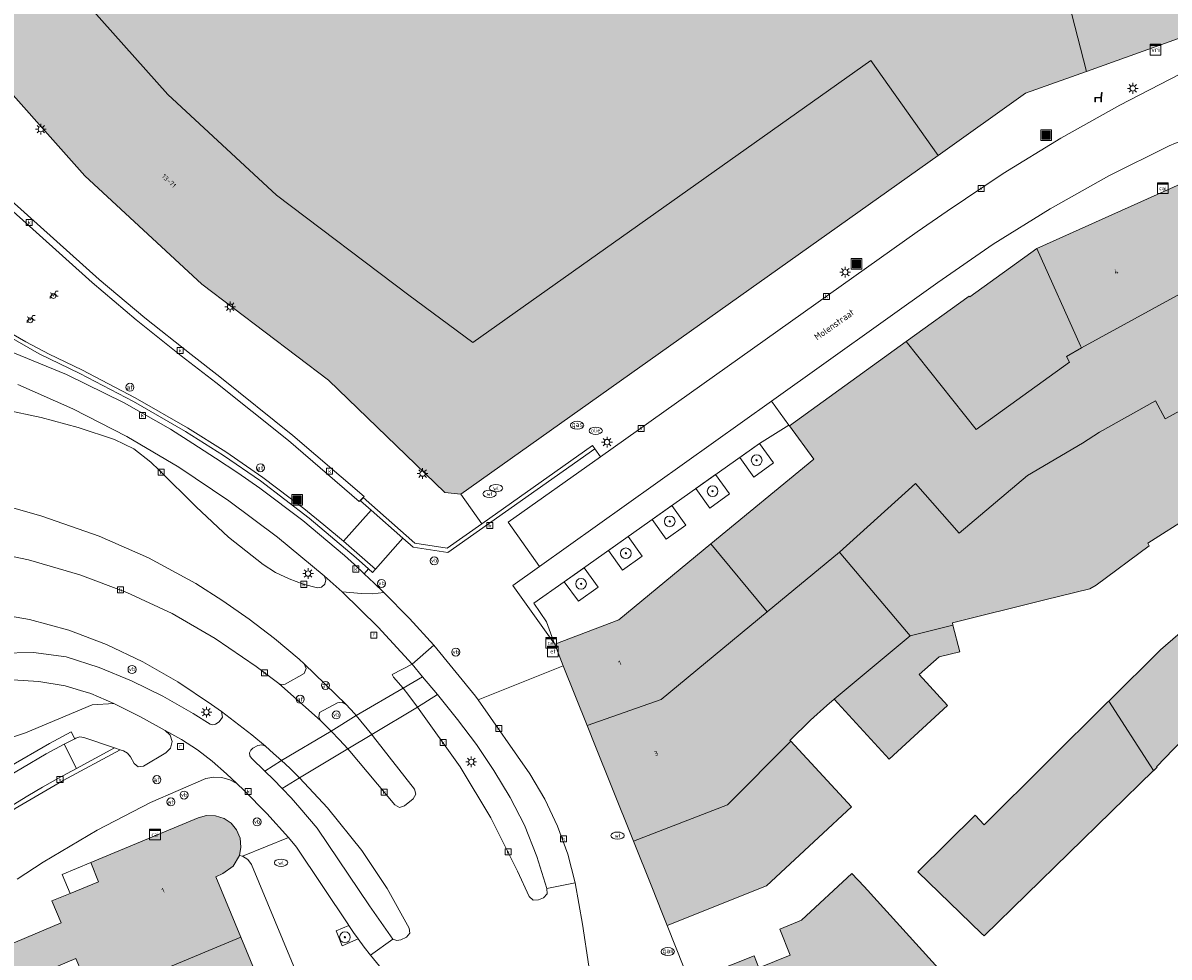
# Model space of a CAD drawing. Header units: metres. Extents: x 196496 to 197479, y 355250 to 356324.
# Tile 76 of 119: x 196731 to 196817, y 356095 to 356165. Entities that reach past the tile are written whole.
import ezdxf
from ezdxf.enums import TextEntityAlignment as Align

# ---------------------------------------------------------------- set-up
doc = ezdxf.new("R2010")
doc.units = ezdxf.units.M
doc.layers.get('0').update_dxf_attribs({"lineweight": 9})
for name, color, linetype, lineweight in [('B-WE-GK-KADEMUUR-GV', 251, 'Continuous', 9), ('B-WE-GR-BEPLANTING_CULTUUR_HEESTERS-GV', 251, 'Continuous', 9), ('B-WE-GR-BOOM-S', 251, 'Continuous', 9), ('B-WE-IE-MEUBILAIR_WEGMEUBILAIR-GV', 251, 'Continuous', 9), ('B-WE-IE-MEUBILAIR_WEGMEUBILAIR-S', 251, 'Continuous', 9), ('B-WE-IE-TERREINAFSCHEIDING_KUNSTMATIG_MUUR-G', 251, 'IE-TERREINAFSCHEIDING-KUNSTMATIG-DICHT', 9), ('B-WE-IE-TERREINAFSCHEIDING_KUNSTMATIG_MUUR-GV', 251, 'Continuous', 9), ('B-WE-KL-BRANDSTOF_PUT-S', 251, 'Continuous', 9), ('B-WE-KL-DATA-S', 251, 'Continuous', 9), ('B-WE-KL-ET_KAST-S', 251, 'Continuous', 9), ('B-WE-KL-ET_LS_OV_LICHTMAST-S', 251, 'Continuous', 9), ('B-WE-KL-GAS_PUT-S', 251, 'Continuous', 9), ('B-WE-KL-WATER-S', 251, 'Continuous', 9), ('B-WE-OG-BEBOUWING-GV', 251, 'Continuous', 9), ('B-WE-OG-BEBOUWING_HUISNUMMER-T35', 90, 'Continuous', 9), ('B-WE-OG-BEBOUWING_STRAATNAAM-T35', 130, 'Continuous', 9), ('B-WE-OG-TERREIN_ERF-GV', 251, 'Continuous', 9), ('B-WE-RI-GWA_KOLK-S', 251, 'Continuous', 9), ('B-WE-RI-GWA_RIOOLPUT-S', 251, 'Continuous', 9), ('B-WE-VH-GOOT-G', 251, 'Continuous', 9), ('B-WE-VH-ONVERHARD-GV', 251, 'Continuous', 9), ('B-WE-VH-VERHARDING_ASFALT-GV', 251, 'Continuous', 9), ('B-WE-VH-VERHARDING_BETON-GV', 251, 'Continuous', 9), ('B-WE-VH-VERHARDING_BETONSTRAATSTEEN-GV', 251, 'Continuous', 9), ('B-WE-VH-VERHARDING_OPEN-GV', 251, 'Continuous', 9), ('B-WE-VH-VERHARDING_STRAATBAKSTEEN-GV', 251, 'Continuous', 9), ('B-WE-VH-VERHARDING_TEGEL-GV', 251, 'Continuous', 9), ('B-WE-VW-AFSLUITPAAL-S', 251, 'Continuous', 9), ('B-WE-VW-VRI-S', 251, 'Continuous', 9)]:
    doc.layers.add(name, color=color, linetype=linetype, lineweight=lineweight)
doc.layers.add('X-XX-AL-PRESENTATIE_GEBOUW3-V', color=7, linetype='Continuous', lineweight=9, true_color=0xebe1d6)
doc.styles.add('NLCS-ISO', font='NLCS-ISO.ttf')
doc.styles.add('NLCS-ISO-ANNOTATIEF-T35', font='NLCS-ISO.ttf', dxfattribs={"height": 3.5})
doc.linetypes.add('IE-TERREINAFSCHEIDING-KUNSTMATIG-DICHT', pattern='A,8,-1,[82,NLCS.SHX,S=0.75,R=90,X=0,Y=0],-1', length=10)

# ---------------------------------------------------------------- blocks, each defined once
blk = doc.blocks.new('SIE-WEG_AFVALBAK-SO')
at = {"linetype": 'ByBlock', "lineweight": 18}
h = blk.add_hatch(color=0, dxfattribs=at)
h.dxf.hatch_style = 1
h.paths.add_polyline_path([(-1.5, -1.5), (1.5, -1.5), (1.5, 1.5), (-1.5, 1.5)])
at = {"color": 0, "linetype": 'ByBlock', "lineweight": 18}
for points in [[(-2, -2), (2, -2), (2, 2), (-2, 2)], [(-1.5, -1.5), (1.5, -1.5), (1.5, 1.5), (-1.5, 1.5)]]:
    blk.add_lwpolyline(points, close=True, dxfattribs=at)
blk = doc.blocks.new('SKL-DATA_SIGNAAL_CAIKAST-SO')
at = {"color": 0, "linetype": 'ByBlock', "lineweight": 18}
for points in [[(-2, 2), (2, 2), (2, 1.68), (-2, 1.68)], [(-2, 1.52), (2, 1.52), (2, -2), (-2, -2)]]:
    blk.add_lwpolyline(points, close=True, dxfattribs=at)
at = {"color": 0, "linetype": 'ByBlock', "lineweight": 18, "style": 'NLCS-ISO'}
blk.add_text('cai', height=1.5, dxfattribs=at).set_placement((0, 0), align=Align.MIDDLE_CENTER)
blk = doc.blocks.new('SKL-ET_KAST_ELEKTRA-SO')
at = {"color": 0, "linetype": 'ByBlock', "lineweight": 18}
for points in [[(-2, 2), (2, 2), (2, 1.68), (-2, 1.68)], [(-2, 1.52), (2, 1.52), (2, -2), (-2, -2)]]:
    blk.add_lwpolyline(points, close=True, dxfattribs=at)
at = {"color": 0, "linetype": 'ByBlock', "lineweight": 18, "style": 'NLCS-ISO'}
blk.add_text('et', height=1.5, dxfattribs=at).set_placement((0, 0), align=Align.MIDDLE_CENTER)
blk = doc.blocks.new('SKL-VRI_TERREINKAST-SO')
at = {"lineweight": 18}
for points in [[(-2, 2), (2, 2), (2, 1.68), (-2, 1.68)], [(-2, 1.52), (2, 1.52), (2, -2), (-2, -2)]]:
    blk.add_lwpolyline(points, close=True, dxfattribs=at)
at = {"lineweight": 18, "style": 'NLCS-ISO'}
blk.add_text('vri', height=1.8, dxfattribs=at).set_placement((0, 0), align=Align.MIDDLE_CENTER)
blk = doc.blocks.new('SKL-ET_OV_LICHTMAST-SO')
at = {"color": 0, "linetype": 'ByBlock', "lineweight": 18}
for points in [[(-1.25, 0), (-2, 0)], [(-1.41, 1.41), (-0.88, 0.88)], [(0, 2), (0, 1.25)], [(0.88, 0.88), (1.41, 1.41)], [(2, 0), (1.25, 0)], [(-1.41, -1.41), (-0.88, -0.88)], [(0, -1.25), (0, -2)], [(0.88, -0.88), (1.41, -1.41)]]:
    blk.add_lwpolyline(points, dxfattribs=at)
blk.add_circle((0, 0), 1, dxfattribs=at)
blk = doc.blocks.new('SIE-WEG_PAAL_VERKEERSBORD-SO')
at = {"color": 0, "linetype": 'ByBlock', "lineweight": 18}
blk.add_circle((0, 0), 1.5, dxfattribs=at)
at = {"color": 0, "linetype": 'ByBlock', "lineweight": 18, "style": 'NLCS-ISO'}
blk.add_text('vb', height=1.5, dxfattribs=at).set_placement((0, 0.13), align=Align.MIDDLE_CENTER)
blk = doc.blocks.new('SVW-AFSLUITPAAL-SO')
at = {"lineweight": 18}
blk.add_circle((0, 0), 1.5, dxfattribs=at)
at = {"lineweight": 18, "style": 'NLCS-ISO'}
blk.add_text('af', height=1.8, dxfattribs=at).set_placement((0, 0), align=Align.MIDDLE_CENTER)
blk = doc.blocks.new('SRI-KOLK-SO')
at = {"color": 0, "linetype": 'ByBlock', "lineweight": 18}
blk.add_lwpolyline([(-1.125, -1.125), (1.125, -1.125), (1.125, 1.125), (-1.125, 1.125)], close=True, dxfattribs=at)
at = {"color": 0, "linetype": 'ByBlock', "lineweight": 18, "style": 'NLCS-ISO'}
blk.add_text('k', height=1.5, dxfattribs=at).set_placement((0, 0), align=Align.MIDDLE_CENTER)
blk = doc.blocks.new('SKL-WATER_WATERLEIDINGPUT-SO')
at = {"color": 0, "linetype": 'ByBlock', "lineweight": 18}
blk.add_ellipse((0, 0), major_axis=(2.5, 0), ratio=0.54, dxfattribs=at)
at = {"color": 0, "linetype": 'ByBlock', "lineweight": 18, "style": 'NLCS-ISO'}
blk.add_text('wl', height=1.5, dxfattribs=at).set_placement((0, 0), align=Align.MIDDLE_CENTER)
blk = doc.blocks.new('SKL-BENZINEPUT_OLIEPUT-SO')
at = {"color": 0, "linetype": 'ByBlock', "lineweight": 18}
blk.add_ellipse((0, 0), major_axis=(2.5, 0), ratio=0.54, dxfattribs=at)
at = {"color": 0, "linetype": 'ByBlock', "lineweight": 18, "style": 'NLCS-ISO'}
blk.add_text('olie', height=1.5, dxfattribs=at).set_placement((0, 0.16), align=Align.MIDDLE_CENTER)
blk = doc.blocks.new('SRI-PUT_INSPECTIEPUT_RIOOLPUT-SO')
at = {"color": 0, "linetype": 'ByBlock', "lineweight": 18}
blk.add_lwpolyline([(-1.12, -1.12), (1.12, -1.12), (1.12, 1.12), (-1.12, 1.12)], close=True, dxfattribs=at)
at = {"color": 0, "linetype": 'ByBlock', "lineweight": 18, "style": 'NLCS-ISO'}
blk.add_text('r', height=1.5, dxfattribs=at).set_placement((0, 0.28), align=Align.MIDDLE_CENTER)
blk = doc.blocks.new('SKL-GAS_PUT-SO')
at = {"color": 0, "linetype": 'ByBlock', "lineweight": 18}
blk.add_ellipse((0, 0), major_axis=(2.5, 0), ratio=0.601255, dxfattribs=at)
at = {"color": 0, "linetype": 'ByBlock', "lineweight": 18, "style": 'NLCS-ISO'}
blk.add_text('gas', height=1.8, dxfattribs=at).set_placement((0.12, 0.3), align=Align.MIDDLE_CENTER)
blk = doc.blocks.new('SIE-WEG_FIETSENREK-SO')
at = {"color": 0, "linetype": 'ByBlock', "lineweight": 18}
for points in [[(-1.5, -1.35), (-1.5, -0.54), (-0.73, -0.28), (-0.73, 0.53), (-1.5, 0.79)], [(-0.3, -0.45), (0.6, 1.35), (1.5, 1.35)], [(1.05, -0.45), (0.21, 0.58)], [(1.05, -0.45), (1.5, -0.45)]]:
    blk.add_lwpolyline(points, dxfattribs=at)
blk.add_circle((-0.3, -0.45), 0.9, dxfattribs=at)
blk = doc.blocks.new('SIE-WEG_ZITBANK-SO')
at = {"color": 0, "linetype": 'ByBlock', "lineweight": 18}
blk.add_lwpolyline([(-0.91, -1.63), (-0.91, -0.2), (1.09, -0.2), (1.09, -1.63), (1.29, -1.63), (1.29, -0.21), (1.54, 1.78), (1.33, 1.78), (1.11, 0), (-1.11, 0), (-1.11, -1.63)], close=True, dxfattribs=at)
blk = doc.blocks.new('SGR-BOOM_01-SO')
at = {"linetype": 'ByBlock', "lineweight": 18}
h = blk.add_hatch(color=0, dxfattribs=at)
h.dxf.hatch_style = 1
edge = h.paths.add_edge_path()
edge.add_arc((0, 0), 0.25, 0, 360)
at = {"color": 0, "linetype": 'ByBlock', "lineweight": 18}
for radius in [2, 0.25]:
    blk.add_circle((0, 0), radius, dxfattribs=at)

msp = doc.modelspace()

# ---------------------------------------------------------------- hatches: boundary and pattern name
at = {"layer": 'X-XX-AL-PRESENTATIE_GEBOUW3-V'}
for points in [[(196732.409, 356170.859), (196728.313, 356176.509), (196722.751, 356185.986), (196719.301, 356193.426), (196710.042, 356192.783), (196710.032, 356192.782), (196710.07, 356192.701), (196715.052, 356181.954), (196721.039, 356171.754), (196728.065, 356162.061), (196736.026, 356153.109), (196744.78, 356145.025), (196754.247, 356137.851), (196762.93, 356129.478), (196764.118, 356129.347), (196799.788, 356154.65), (196794.755, 356161.746), (196765.031, 356140.661), (196760.238, 356144.202), (196750.358, 356151.689), (196742.229, 356159.197), (196734.839, 356167.506)], [(196799.788, 356154.65), (196806.321, 356159.284), (196810.867, 356160.915), (196809.774, 356165.179), (196809.726, 356165.366), (196809.672, 356165.578), (196808.877, 356168.679), (196808.766, 356169.112), (196808.06, 356168.941), (196808.185, 356168.411), (196805.073, 356167.862), (196801.86, 356167.542), (196798.57, 356167.471), (196795.231, 356167.66), (196791.874, 356168.121), (196788.533, 356168.859), (196785.241, 356169.872), (196782.031, 356171.155), (196778.938, 356172.696), (196775.99, 356174.479), (196773.215, 356176.482), (196770.637, 356178.68), (196768.273, 356181.045), (196766.137, 356183.549), (196764.236, 356186.159), (196762.575, 356188.847), (196761.917, 356188.474), (196761.974, 356188.378), (196752.164, 356182.565), (196732.409, 356170.859), (196734.839, 356167.506), (196742.229, 356159.197), (196750.358, 356151.689), (196760.238, 356144.202), (196765.031, 356140.661), (196794.755, 356161.746)], [(196809.726, 356165.366), (196809.774, 356165.179), (196810.867, 356160.915), (196819.33, 356163.945), (196820.146, 356164.955), (196820.209, 356165.34), (196820.15, 356165.382), (196819.705, 356167.569), (196819.68, 356167.703), (196819.002, 356171.359), (196818.339, 356171.223), (196818.39, 356170.779), (196808.877, 356168.679), (196809.672, 356165.578)], [(196821.763, 356154.244), (196807.153, 356147.691), (196810.41, 356140.431), (196810.485, 356140.263), (196825.027, 356148.227)], [(196802.626, 356134.182), (196797.399, 356140.746), (196788.676, 356134.443), (196790.487, 356131.954), (196782.809, 356125.625), (196787.004, 356120.551), (196792.408, 356125.019), (196798.103, 356130.146), (196801.358, 356126.443), (196806.464, 356130.741), (196810.56, 356133.154), (196811.84, 356133.984), (196816.026, 356136.319), (196816.755, 356134.961), (196827.866, 356141.014), (196825.027, 356148.227), (196810.485, 356140.263), (196809.383, 356139.637), (196809.597, 356139.198)], [(196807.153, 356147.691), (196802.145, 356144.095), (196802.096, 356144.14), (196797.399, 356140.746), (196802.626, 356134.182), (196809.597, 356139.198), (196809.383, 356139.637), (196810.485, 356140.263), (196810.41, 356140.431)], [(196815.558, 356125.485), (196815.459, 356125.684), (196818.67, 356127.733), (196818.82, 356127.829), (196818.941, 356127.585), (196823.773, 356130.113), (196823.675, 356130.312), (196830.449, 356133.875), (196827.903, 356140.919), (196827.866, 356141.014), (196816.755, 356134.961), (196816.026, 356136.319), (196811.84, 356133.984), (196810.56, 356133.154), (196806.464, 356130.741), (196801.358, 356126.443), (196798.103, 356130.146), (196792.408, 356125.019), (196792.514, 356124.893), (196797.702, 356118.768), (196800.892, 356119.555), (196800.847, 356119.725), (196807.562, 356121.404), (196807.748, 356121.45), (196811.119, 356122.274), (196811.587, 356122.545)], [(196771.782, 356116.534), (196773.572, 356112.056), (196779.098, 356114.016), (196787.004, 356120.551), (196782.809, 356125.625), (196775.933, 356119.957), (196771.136, 356118.149)], [(196777.023, 356103.421), (196784.051, 356106.133), (196788.781, 356110.886), (196788.715, 356110.957), (196790.25, 356112.463), (196791.463, 356113.569), (196792.029, 356114.029), (196797.702, 356118.768), (196792.514, 356124.893), (196792.408, 356125.019), (196787.004, 356120.551), (196779.098, 356114.016), (196773.572, 356112.056), (196774.193, 356110.501), (196775.359, 356107.584)], [(196815.649, 356109.057), (196815.873, 356108.71), (196815.885, 356108.692), (196816.146, 356108.95), (196816.103, 356108.992), (196817.367, 356110.301), (196818.863, 356111.85), (196822.15, 356114.918), (196824.273, 356116.117), (196824.396, 356116.186), (196821.413, 356122.12), (196820.753, 356121.539), (196817.684, 356118.838), (196816.408, 356117.715), (196812.535, 356113.883)], [(196800.892, 356119.555), (196797.702, 356118.768), (196792.029, 356114.029), (196796.131, 356109.559), (196800.481, 356113.551), (196798.363, 356115.869), (196799.85, 356117.201), (196801.414, 356117.57)], [(196815.873, 356108.71), (196815.649, 356109.057), (196812.535, 356113.883), (196812.45, 356113.799), (196803.231, 356104.659), (196802.542, 356105.365), (196798.352, 356101.225), (196798.279, 356101.148), (196803.019, 356096.537), (196803.213, 356096.348)], [(196788.781, 356110.886), (196784.051, 356106.133), (196777.023, 356103.421), (196778.386, 356100.012), (196779.186, 356098.01), (196779.536, 356097.135), (196786.95, 356100.098), (196790.85, 356103.709), (196793.313, 356105.989)], [(196736.477, 356101.841), (196737.06, 356100.401), (196734.931, 356099.525), (196733.576, 356098.968), (196734.251, 356097.334), (196728.872, 356095.06), (196728.904, 356094.984), (196729.997, 356092.398), (196735.358, 356094.664), (196736.623, 356091.67), (196736.583, 356091.639), (196747.689, 356096.247), (196745.807, 356100.767), (196746.352, 356101.009), (196747.106, 356101.552), (196747.579, 356102.352), (196747.699, 356102.983), (196747.631, 356103.65), (196747.371, 356104.267), (196746.964, 356104.764), (196746.434, 356105.127), (196745.796, 356105.332), (196745.126, 356105.342), (196744.508, 356105.168)], [(196794.262, 356100.034), (196793.345, 356101.021), (196789.571, 356097.517), (196787.946, 356096.867), (196788.729, 356094.908), (196786.389, 356093.973), (196786.033, 356094.864), (196781.214, 356092.938), (196781.698, 356091.727), (196782.552, 356089.591), (196782.849, 356088.848), (196783.666, 356086.805), (196785.033, 356083.385), (196785.135, 356083.129), (196791.672, 356085.627), (196793.155, 356086.904), (196800.179, 356093.533), (196800.071, 356093.652)], [(196735.811, 356087.749), (196736.276, 356087.941), (196737.663, 356084.587), (196738.615, 356084.98), (196738.528, 356085.181), (196750.288, 356090.008), (196747.689, 356096.247), (196736.583, 356091.639), (196734.802, 356090.285)]]:
    msp.add_hatch(color=256, dxfattribs=at).paths.add_polyline_path(points)

# ---------------------------------------------------------------- linework, layer by layer
at = {"layer": 'B-WE-GK-KADEMUUR-GV', "flags": 128}
msp.add_lwpolyline([(196729.303, 356141.723), (196732.617, 356139.832), (196735.664, 356138.347), (196739.658, 356136.274), (196743.556, 356134.026), (196746.391, 356132.238), (196749.145, 356130.329), (196752.792, 356127.553), (196756.299, 356124.602), (196757.23, 356123.774), (196757.536, 356123.501), (196757.743, 356123.735), (196755.364, 356125.827), (196753.897, 356127.063), (196752.399, 356128.268), (196749.329, 356130.581), (196746.559, 356132.498), (196743.712, 356134.297), (196739.804, 356136.55), (196735.798, 356138.624), (196733.366, 356139.806), (196731.614, 356140.713), (196729.903, 356141.713)], dxfattribs=at)
at = {"layer": 'B-WE-GR-BEPLANTING_CULTUUR_HEESTERS-GV', "flags": 128}
for points in [[(196725.181, 356109.349), (196731.603, 356111.516), (196736.579, 356113.614), (196738.186, 356113.705), (196736.474, 356114.447), (196735.713, 356114.675), (196734.563, 356115.02), (196732.597, 356115.364), (196730.618, 356115.474)], [(196730.367, 356108.988), (196733.39, 356110.719), (196735.015, 356111.596), (196735.272, 356111.078), (196735.355, 356111.122), (196735.651, 356111.21), (196735.958, 356111.172), (196738.25, 356110.398), (196738.665, 356110.258), (196738.913, 356110.174), (196739.225, 356109.998), (196739.449, 356109.719), (196739.711, 356109.227), (196740.024, 356108.976), (196740.422, 356109.028), (196742.086, 356110.018), (196742.437, 356110.381), (196742.556, 356110.871), (196742.411, 356111.354), (196742.042, 356111.698), (196740.18, 356112.706), (196738.293, 356113.659), (196738.186, 356113.705), (196736.579, 356113.614), (196731.603, 356111.516), (196725.181, 356109.349)]]:
    msp.add_lwpolyline(points, dxfattribs=at)
msp.add_lwpolyline([(196755.762, 356097.123), (196754.801, 356096.732), (196755.257, 356095.604), (196756.443, 356096.125), (196756.096, 356096.619)], close=True, dxfattribs=at)
at = {"layer": 'B-WE-IE-MEUBILAIR_WEGMEUBILAIR-GV', "flags": 128}
for points in [[(196786.023, 356130.614), (196787.48, 356131.674), (196786.431, 356133.139), (196784.969, 356132.083)], [(196781.69, 356129.77), (196782.721, 356128.306), (196784.193, 356129.359), (196783.155, 356130.811)], [(196778.423, 356127.458), (196779.462, 356125.989), (196780.932, 356127.041), (196779.892, 356128.495)], [(196775.154, 356125.141), (196776.197, 356123.676), (196777.668, 356124.725), (196776.634, 356126.187)], [(196772.906, 356121.362), (196774.373, 356122.388), (196773.341, 356123.851), (196771.848, 356122.803)], [(196756.443, 356096.125), (196756.096, 356096.619), (196755.762, 356097.123), (196754.801, 356096.732), (196755.257, 356095.604)]]:
    msp.add_lwpolyline(points, close=True, dxfattribs=at)
at = {"layer": 'B-WE-IE-TERREINAFSCHEIDING_KUNSTMATIG_MUUR-G', "ltscale": 0.05, "flags": 128}
for points in [[(196710.372, 356157.307), (196709.94, 356157.554), (196710.099, 356157.825), (196712.951, 356156.197), (196715.131, 356154.751), (196717.194, 356153.13), (196719.12, 356151.348), (196720.891, 356149.423), (196722.215, 356147.959), (196723.616, 356146.559), (196725.092, 356145.229), (196726.635, 356143.975), (196728.241, 356142.801), (196729.903, 356141.713), (196731.614, 356140.713), (196733.366, 356139.806), (196735.798, 356138.624), (196739.804, 356136.55), (196743.712, 356134.297), (196746.559, 356132.498), (196749.329, 356130.581), (196752.399, 356128.268), (196753.897, 356127.063), (196755.364, 356125.827)], [(196757.23, 356123.774), (196756.299, 356124.602), (196752.792, 356127.553), (196749.145, 356130.329), (196746.391, 356132.238), (196743.556, 356134.026), (196739.658, 356136.274), (196735.664, 356138.347), (196732.617, 356139.832), (196729.303, 356141.723), (196726.175, 356143.939), (196723.279, 356146.451), (196720.655, 356149.22), (196718.75, 356151.272), (196716.666, 356153.157), (196714.426, 356154.855), (196712.057, 356156.346), (196710.372, 356157.307)], [(196774.139, 356132.733), (196763.16, 356124.988), (196760.558, 356125.384), (196759.787, 356126.065)], [(196765.683, 356127.134), (196773.963, 356132.987), (196774.139, 356132.733)], [(196757.418, 356128.158), (196756.63, 356128.854), (196756.834, 356129.096), (196760.695, 356125.676), (196763.099, 356125.307), (196765.683, 356127.134)], [(196759.787, 356126.065), (196757.418, 356128.158)], [(196757.743, 356123.735), (196755.364, 356125.827)], [(196757.743, 356123.735), (196757.536, 356123.501), (196757.23, 356123.774)], [(196747.801, 356102.303), (196747.579, 356102.352)], [(196767.389, 356056.186), (196748.472, 356101.678), (196748.205, 356102.064), (196747.801, 356102.303)]]:
    msp.add_lwpolyline(points, dxfattribs=at)
at = {"layer": 'B-WE-IE-TERREINAFSCHEIDING_KUNSTMATIG_MUUR-GV', "flags": 128}
msp.add_lwpolyline([(196759.787, 356126.065), (196760.558, 356125.384), (196763.16, 356124.988), (196774.139, 356132.733), (196773.963, 356132.987), (196765.683, 356127.134), (196763.099, 356125.307), (196760.695, 356125.676), (196756.834, 356129.096), (196756.63, 356128.854), (196757.418, 356128.158)], close=True, dxfattribs=at)
at = {"layer": 'B-WE-OG-BEBOUWING-GV', "flags": 128}
for points in [[(196732.409, 356170.859), (196728.313, 356176.509), (196722.751, 356185.986), (196719.301, 356193.426), (196710.042, 356192.783), (196710.032, 356192.782), (196710.07, 356192.701), (196715.052, 356181.954), (196721.039, 356171.754), (196728.065, 356162.061), (196736.026, 356153.109), (196744.78, 356145.025), (196754.247, 356137.851), (196762.93, 356129.478), (196764.118, 356129.347), (196799.788, 356154.65), (196794.755, 356161.746), (196765.031, 356140.661), (196760.238, 356144.202), (196750.358, 356151.689), (196742.229, 356159.197), (196734.839, 356167.506)], [(196809.726, 356165.366), (196809.774, 356165.179), (196810.867, 356160.915), (196819.33, 356163.945), (196820.146, 356164.955), (196820.209, 356165.34), (196820.15, 356165.382), (196819.705, 356167.569), (196819.68, 356167.703), (196819.002, 356171.359), (196818.339, 356171.223), (196818.39, 356170.779), (196808.877, 356168.679), (196809.672, 356165.578)], [(196821.763, 356154.244), (196807.153, 356147.691), (196810.41, 356140.431), (196810.485, 356140.263), (196825.027, 356148.227)], [(196802.626, 356134.182), (196797.399, 356140.746), (196788.676, 356134.443), (196790.487, 356131.954), (196782.809, 356125.625), (196787.004, 356120.551), (196792.408, 356125.019), (196798.103, 356130.146), (196801.358, 356126.443), (196806.464, 356130.741), (196810.56, 356133.154), (196811.84, 356133.984), (196816.026, 356136.319), (196816.755, 356134.961), (196827.866, 356141.014), (196825.027, 356148.227), (196810.485, 356140.263), (196809.383, 356139.637), (196809.597, 356139.198)], [(196807.153, 356147.691), (196802.145, 356144.095), (196802.096, 356144.14), (196797.399, 356140.746), (196802.626, 356134.182), (196809.597, 356139.198), (196809.383, 356139.637), (196810.485, 356140.263), (196810.41, 356140.431)], [(196771.782, 356116.534), (196773.572, 356112.056), (196779.098, 356114.016), (196787.004, 356120.551), (196782.809, 356125.625), (196775.933, 356119.957), (196771.136, 356118.149)], [(196777.023, 356103.421), (196784.051, 356106.133), (196788.781, 356110.886), (196788.715, 356110.957), (196790.25, 356112.463), (196791.463, 356113.569), (196792.029, 356114.029), (196797.702, 356118.768), (196792.514, 356124.893), (196792.408, 356125.019), (196787.004, 356120.551), (196779.098, 356114.016), (196773.572, 356112.056), (196774.193, 356110.501), (196775.359, 356107.584)], [(196815.649, 356109.057), (196815.873, 356108.71), (196815.885, 356108.692), (196816.146, 356108.95), (196816.103, 356108.992), (196817.367, 356110.301), (196818.863, 356111.85), (196822.15, 356114.918), (196824.273, 356116.117), (196824.396, 356116.186), (196821.413, 356122.12), (196820.753, 356121.539), (196817.684, 356118.838), (196816.408, 356117.715), (196812.535, 356113.883)], [(196800.892, 356119.555), (196797.702, 356118.768), (196792.029, 356114.029), (196796.131, 356109.559), (196800.481, 356113.551), (196798.363, 356115.869), (196799.85, 356117.201), (196801.414, 356117.57)], [(196815.873, 356108.71), (196815.649, 356109.057), (196812.535, 356113.883), (196812.45, 356113.799), (196803.231, 356104.659), (196802.542, 356105.365), (196798.352, 356101.225), (196798.279, 356101.148), (196803.019, 356096.537), (196803.213, 356096.348)], [(196788.781, 356110.886), (196784.051, 356106.133), (196777.023, 356103.421), (196778.386, 356100.012), (196779.186, 356098.01), (196779.536, 356097.135), (196786.95, 356100.098), (196790.85, 356103.709), (196793.313, 356105.989)], [(196736.477, 356101.841), (196737.06, 356100.401), (196734.931, 356099.525), (196733.576, 356098.968), (196734.251, 356097.334), (196728.872, 356095.06), (196728.904, 356094.984), (196729.997, 356092.398), (196735.358, 356094.664), (196736.623, 356091.67), (196736.583, 356091.639), (196747.689, 356096.247), (196745.807, 356100.767), (196746.352, 356101.009), (196747.106, 356101.552), (196747.579, 356102.352), (196747.699, 356102.983), (196747.631, 356103.65), (196747.371, 356104.267), (196746.964, 356104.764), (196746.434, 356105.127), (196745.796, 356105.332), (196745.126, 356105.342), (196744.508, 356105.168)], [(196794.262, 356100.034), (196793.345, 356101.021), (196789.571, 356097.517), (196787.946, 356096.867), (196788.729, 356094.908), (196786.389, 356093.973), (196786.033, 356094.864), (196781.214, 356092.938), (196781.698, 356091.727), (196782.552, 356089.591), (196782.849, 356088.848), (196783.666, 356086.805), (196785.033, 356083.385), (196785.135, 356083.129), (196791.672, 356085.627), (196793.155, 356086.904), (196800.179, 356093.533), (196800.071, 356093.652)], [(196735.811, 356087.749), (196736.276, 356087.941), (196737.663, 356084.587), (196738.615, 356084.98), (196738.528, 356085.181), (196750.288, 356090.008), (196747.689, 356096.247), (196736.583, 356091.639), (196734.802, 356090.285)]]:
    msp.add_lwpolyline(points, close=True, dxfattribs=at)
for points in [[(196734.839, 356167.506), (196742.229, 356159.197), (196750.358, 356151.689), (196760.238, 356144.202), (196765.031, 356140.661), (196794.755, 356161.746), (196799.788, 356154.65), (196806.321, 356159.284), (196810.867, 356160.915), (196809.774, 356165.179)], [(196827.866, 356141.014), (196816.755, 356134.961), (196816.026, 356136.319), (196811.84, 356133.984), (196810.56, 356133.154), (196806.464, 356130.741), (196801.358, 356126.443), (196798.103, 356130.146), (196792.408, 356125.019), (196792.514, 356124.893), (196797.702, 356118.768), (196800.892, 356119.555), (196800.847, 356119.725), (196807.562, 356121.404), (196807.748, 356121.45), (196811.119, 356122.274), (196811.587, 356122.545), (196815.558, 356125.485), (196815.459, 356125.684), (196818.67, 356127.733)]]:
    msp.add_lwpolyline(points, dxfattribs=at)
at = {"layer": 'B-WE-OG-TERREIN_ERF-GV', "flags": 128}
for points in [[(196818.67, 356127.733), (196815.459, 356125.684), (196815.558, 356125.485), (196811.587, 356122.545), (196811.119, 356122.274), (196807.748, 356121.45), (196807.562, 356121.404), (196800.847, 356119.725), (196800.892, 356119.555), (196801.414, 356117.57), (196799.85, 356117.201), (196798.363, 356115.869), (196800.481, 356113.551), (196796.131, 356109.559), (196792.029, 356114.029), (196791.463, 356113.569), (196790.25, 356112.463), (196788.715, 356110.957), (196788.781, 356110.886), (196793.313, 356105.989), (196790.85, 356103.709), (196786.95, 356100.098), (196779.536, 356097.135), (196780.787, 356094.005)], [(196817.367, 356110.301), (196816.103, 356108.992), (196816.146, 356108.95), (196815.885, 356108.692), (196815.873, 356108.71), (196803.213, 356096.348), (196803.019, 356096.537), (196798.279, 356101.148), (196798.352, 356101.225), (196802.542, 356105.365), (196803.231, 356104.659), (196812.45, 356113.799), (196812.535, 356113.883), (196816.408, 356117.715), (196817.684, 356118.838)], [(196767.389, 356056.186), (196748.472, 356101.678), (196748.205, 356102.064), (196747.801, 356102.303), (196747.579, 356102.352), (196747.106, 356101.552), (196746.352, 356101.009), (196745.807, 356100.767), (196747.689, 356096.247), (196750.288, 356090.008)], [(196781.214, 356092.938), (196786.033, 356094.864), (196786.389, 356093.973), (196788.729, 356094.908), (196787.946, 356096.867), (196789.571, 356097.517), (196793.345, 356101.021), (196794.262, 356100.034), (196800.071, 356093.652)]]:
    msp.add_lwpolyline(points, dxfattribs=at)
at = {"layer": 'B-WE-VH-GOOT-G', "flags": 128}
for points in [[(196730.537, 356151.282), (196737.114, 356145.367), (196740.503, 356142.524), (196743.969, 356139.775), (196746.13, 356138.108), (196751.583, 356133.731), (196756.892, 356129.18), (196756.52, 356128.804), (196751.252, 356133.342), (196745.816, 356137.677), (196743.239, 356139.681), (196739.875, 356142.368), (196736.581, 356145.142), (196730.184, 356150.906)], [(196738.665, 356110.258), (196734.419, 356107.964), (196730.822, 356105.863), (196727.365, 356103.523), (196724.071, 356100.958), (196720.961, 356098.187), (196720.026, 356097.396), (196719.85, 356097.625)]]:
    msp.add_lwpolyline(points, dxfattribs=at)
at = {"layer": 'B-WE-VH-ONVERHARD-GV', "flags": 128}
for points in [[(196786.023, 356130.614), (196787.48, 356131.674), (196786.431, 356133.139), (196784.969, 356132.083)], [(196781.69, 356129.77), (196782.721, 356128.306), (196784.193, 356129.359), (196783.155, 356130.811)], [(196778.423, 356127.458), (196779.462, 356125.989), (196780.932, 356127.041), (196779.892, 356128.495)], [(196775.154, 356125.141), (196776.197, 356123.676), (196777.668, 356124.725), (196776.634, 356126.187)], [(196772.906, 356121.362), (196774.373, 356122.388), (196773.341, 356123.851), (196771.848, 356122.803)]]:
    msp.add_lwpolyline(points, close=True, dxfattribs=at)
at = {"layer": 'B-WE-VH-VERHARDING_ASFALT-GV', "flags": 128}
for points in [[(196730.649, 356128.316), (196732.826, 356127.706), (196737.095, 356126.219), (196740.781, 356124.598), (196744.317, 356122.67), (196746.34, 356121.386), (196748.308, 356120.018), (196750.211, 356118.561), (196752.039, 356117.011), (196752.419, 356116.672), (196755.559, 356113.642), (196756.176, 356112.976), (196756.308, 356112.815), (196759.807, 356114.85), (196759.091, 356115.67), (196758.984, 356115.88), (196760.48, 356116.644), (196757.938, 356119.414), (196755.25, 356122.041), (196754.589, 356122.645), (196753.924, 356123.237), (196754.033, 356122.936), (196753.957, 356122.625), (196753.721, 356122.409), (196753.404, 356122.36), (196752.332, 356122.634), (196751.288, 356123.016), (196750.288, 356123.502), (196749.347, 356124.084), (196746.76, 356126.139), (196744.339, 356128.387), (196741.583, 356131.15), (196740.957, 356131.743), (196739.689, 356132.721), (196738.254, 356133.433), (196735.532, 356134.333), (196732.759, 356135.08), (196729.949, 356135.67)], [(196728.877, 356120.517), (196731.885, 356119.995), (196734.831, 356119.193), (196737.647, 356118.119), (196740.362, 356116.813), (196742.982, 356115.321), (196745.484, 356113.638), (196746.248, 356113.104), (196748.517, 356111.376), (196749.527, 356110.513), (196750.135, 356109.988), (196750.737, 356109.45), (196754.435, 356111.653), (196753.636, 356112.444), (196750.515, 356115.195), (196748.82, 356116.469), (196745.769, 356118.573), (196742.556, 356120.421), (196739.161, 356122.012), (196735.651, 356123.328), (196731.811, 356124.446), (196727.896, 356125.26)], [(196773.699, 356094.091), (196773.226, 356097.218), (196772.654, 356100.329), (196770.554, 356099.902), (196770.578, 356099.498), (196770.302, 356099.202), (196769.939, 356099.037), (196769.522, 356099.023), (196769.217, 356099.308), (196768.36, 356101.198), (196766.364, 356105.17), (196764.062, 356108.973), (196760.886, 356113.441), (196757.467, 356111.399), (196757.604, 356111.232), (196760.655, 356107.316), (196760.753, 356106.93), (196760.558, 356106.582), (196759.92, 356106.063), (196759.533, 356105.952), (196759.184, 356106.154), (196755.836, 356110.158), (196755.685, 356110.327), (196752.07, 356108.16), (196754.163, 356105.909), (196756.716, 356102.724), (196758.61, 356099.903), (196760.275, 356096.94), (196760.318, 356096.557), (196760.071, 356096.262), (196759.651, 356096.051), (196759.341, 356096), (196759.051, 356096.12), (196757.384, 356094.913), (196759.264, 356092.595)]]:
    msp.add_lwpolyline(points, dxfattribs=at)
for points in [[(196755.559, 356113.642), (196752.419, 356116.672), (196752.579, 356116.318), (196752.423, 356115.962), (196750.999, 356115.159), (196750.752, 356115.106), (196750.515, 356115.195), (196753.636, 356112.444), (196753.51, 356112.725), (196753.552, 356113.03), (196754.898, 356113.758), (196755.249, 356113.815)], [(196756.308, 356112.815), (196757.467, 356111.399), (196760.886, 356113.441), (196760.238, 356114.298), (196759.807, 356114.85)], [(196754.435, 356111.653), (196750.737, 356109.45), (196751.351, 356108.869), (196752.07, 356108.16), (196755.685, 356110.327), (196755.067, 356110.997)]]:
    msp.add_lwpolyline(points, close=True, dxfattribs=at)
at = {"layer": 'B-WE-VH-VERHARDING_BETON-GV', "flags": 128}
for points in [[(196730.23, 356140.1), (196734.659, 356138.273), (196738.963, 356136.17), (196742.424, 356134.192), (196744.112, 356133.13), (196745.784, 356132.045), (196747.451, 356130.929), (196749.1, 356129.787), (196752.31, 356127.381), (196755.423, 356124.76), (196756.171, 356124.087), (196756.91, 356123.405), (196757.23, 356123.774), (196756.299, 356124.602), (196752.792, 356127.553), (196749.145, 356130.329), (196746.391, 356132.238), (196743.556, 356134.026), (196739.658, 356136.274), (196735.664, 356138.347), (196732.617, 356139.832), (196729.303, 356141.723)], [(196729.949, 356135.67), (196732.759, 356135.08), (196735.532, 356134.333), (196738.254, 356133.433), (196739.689, 356132.721), (196740.957, 356131.743), (196741.583, 356131.15), (196744.339, 356128.387), (196746.76, 356126.139), (196749.347, 356124.084), (196750.288, 356123.502), (196751.288, 356123.016), (196752.332, 356122.634), (196753.404, 356122.36), (196753.721, 356122.409), (196753.957, 356122.625), (196754.033, 356122.936), (196753.924, 356123.237), (196750.434, 356126.131), (196746.798, 356128.841), (196743.046, 356131.356), (196739.16, 356133.659), (196735.143, 356135.723), (196731.013, 356137.547)], [(196727.896, 356125.26), (196731.811, 356124.446), (196735.651, 356123.328), (196739.161, 356122.012), (196742.556, 356120.421), (196745.769, 356118.573), (196748.82, 356116.469), (196750.515, 356115.195), (196750.752, 356115.106), (196750.999, 356115.159), (196752.423, 356115.962), (196752.579, 356116.318), (196752.419, 356116.672), (196752.039, 356117.011), (196750.211, 356118.561), (196748.308, 356120.018), (196746.34, 356121.386), (196744.317, 356122.67), (196740.781, 356124.598), (196737.095, 356126.219), (196732.826, 356127.706), (196730.649, 356128.316)], [(196729.721, 356117.467), (196732.201, 356117.531), (196734.629, 356117.206), (196737.103, 356116.391), (196739.522, 356115.406), (196741.867, 356114.258), (196744.123, 356112.955), (196745.388, 356112.166), (196745.594, 356112.107), (196745.8, 356112.166), (196746.076, 356112.338), (196746.321, 356112.685), (196746.248, 356113.104), (196745.484, 356113.638), (196742.982, 356115.321), (196740.362, 356116.813), (196737.647, 356118.119), (196734.831, 356119.193), (196731.885, 356119.995), (196728.877, 356120.517)]]:
    msp.add_lwpolyline(points, dxfattribs=at)
for points in [[(196761.272, 356115.712), (196760.48, 356116.644), (196758.984, 356115.88), (196759.091, 356115.67), (196759.807, 356114.85)], [(196754.435, 356111.653), (196756.308, 356112.815), (196756.176, 356112.976), (196755.559, 356113.642), (196755.249, 356113.815), (196754.898, 356113.758), (196753.552, 356113.03), (196753.51, 356112.725), (196753.636, 356112.444)], [(196762.389, 356114.379), (196760.886, 356113.441), (196764.062, 356108.973), (196766.364, 356105.17), (196768.36, 356101.198), (196769.217, 356099.308), (196769.522, 356099.023), (196769.939, 356099.037), (196770.302, 356099.202), (196770.578, 356099.498), (196770.554, 356099.902), (196769.803, 356102.295), (196768.879, 356104.627), (196767.798, 356106.701), (196766.6, 356108.715), (196765.292, 356110.659), (196763.879, 356112.523)], [(196757.467, 356111.399), (196755.685, 356110.327), (196755.836, 356110.158), (196759.184, 356106.154), (196759.533, 356105.952), (196759.92, 356106.063), (196760.558, 356106.582), (196760.753, 356106.93), (196760.655, 356107.316), (196757.604, 356111.232)], [(196749.527, 356110.513), (196749.257, 356110.628), (196748.968, 356110.574), (196748.579, 356110.367), (196748.425, 356110.234), (196748.339, 356110.023), (196748.365, 356109.796), (196748.477, 356109.627), (196749.476, 356108.669), (196750.737, 356109.45), (196750.135, 356109.988)], [(196750.768, 356107.374), (196751.444, 356106.657), (196752.105, 356105.927), (196753.394, 356104.399), (196757.31, 356098.601), (196759.051, 356096.12), (196759.341, 356096), (196759.651, 356096.051), (196760.071, 356096.262), (196760.318, 356096.557), (196760.275, 356096.94), (196758.61, 356099.903), (196756.716, 356102.724), (196754.163, 356105.909), (196752.07, 356108.16)]]:
    msp.add_lwpolyline(points, close=True, dxfattribs=at)
at = {"layer": 'B-WE-VH-VERHARDING_BETONSTRAATSTEEN-GV', "flags": 128}
for points in [[(196729.903, 356141.713), (196731.614, 356140.713), (196733.366, 356139.806), (196735.798, 356138.624), (196739.804, 356136.55), (196743.712, 356134.297), (196746.559, 356132.498), (196749.329, 356130.581), (196752.399, 356128.268), (196753.897, 356127.063), (196755.364, 356125.827), (196757.418, 356128.158), (196756.63, 356128.854), (196756.834, 356129.096), (196760.695, 356125.676), (196763.099, 356125.307), (196765.683, 356127.134), (196764.118, 356129.347), (196762.93, 356129.478), (196754.247, 356137.851), (196744.78, 356145.025), (196736.026, 356153.109), (196728.065, 356162.061)], [(196730.184, 356150.906), (196736.581, 356145.142), (196739.875, 356142.368), (196743.239, 356139.681), (196745.816, 356137.677), (196751.252, 356133.342), (196756.52, 356128.804), (196756.892, 356129.18), (196751.583, 356133.731), (196746.13, 356138.108), (196743.969, 356139.775), (196740.503, 356142.524), (196737.114, 356145.367), (196730.537, 356151.282)], [(196730.537, 356151.282), (196737.114, 356145.367), (196740.503, 356142.524), (196743.969, 356139.775), (196746.13, 356138.108), (196751.583, 356133.731), (196756.892, 356129.18), (196756.52, 356128.804), (196751.252, 356133.342), (196745.816, 356137.677), (196743.239, 356139.681), (196739.875, 356142.368), (196736.581, 356145.142), (196730.184, 356150.906)], [(196730.965, 356100.581), (196732.916, 356101.87), (196736.941, 356104.25), (196740.948, 356106.31), (196745.077, 356108.114), (196745.665, 356108.218), (196746.277, 356108.187), (196746.865, 356108.017), (196747.387, 356107.727), (196746.604, 356108.47), (196745.555, 356109.397), (196744.439, 356110.248), (196743.265, 356111.017), (196742.042, 356111.698), (196742.411, 356111.354), (196742.556, 356110.871), (196742.437, 356110.381), (196742.086, 356110.018), (196740.422, 356109.028), (196740.024, 356108.976), (196739.711, 356109.227), (196739.449, 356109.719), (196739.225, 356109.998), (196738.913, 356110.174), (196738.665, 356110.258), (196734.419, 356107.964), (196730.822, 356105.863)]]:
    msp.add_lwpolyline(points, dxfattribs=at)
for points in [[(196817.999, 356155.74), (196819.38, 356156.094), (196820.88, 356156.198), (196822.431, 356156.009), (196820.15, 356161.846), (196817.846, 356160.714), (196813.358, 356158.404), (196808.957, 356155.926), (196804.652, 356153.285), (196800.452, 356150.486), (196798.213, 356148.933), (196774.553, 356132.136), (196767.671, 356127.25), (196769.999, 356123.931), (196787.335, 356136.287), (196799.77, 356145.15), (196803.899, 356148.007), (196808.163, 356150.668), (196812.548, 356153.125), (196817.039, 356155.369), (196817.513, 356155.565)], [(196735.272, 356111.078), (196734.495, 356110.663), (196735.413, 356108.86), (196738.25, 356110.398), (196735.958, 356111.172), (196735.651, 356111.21), (196735.355, 356111.122)], [(196738.665, 356110.258), (196738.25, 356110.398), (196735.413, 356108.86), (196734.005, 356108.097), (196733.437, 356107.785), (196732.872, 356107.467), (196732.318, 356107.148), (196731.767, 356106.823), (196730.666, 356106.15), (196729.672, 356105.514), (196728.691, 356104.86), (196726.115, 356103.008), (196723.97, 356101.305), (196721.903, 356099.508), (196721.323, 356098.974), (196720.748, 356098.431), (196720.304, 356098.017), (196719.85, 356097.625), (196720.026, 356097.396), (196720.961, 356098.187), (196724.071, 356100.958), (196727.365, 356103.523), (196730.822, 356105.863), (196734.419, 356107.964)], [(196729.59, 356107.857), (196730.666, 356106.15), (196731.767, 356106.823), (196732.318, 356107.148), (196732.872, 356107.467), (196733.437, 356107.785), (196734.005, 356108.097), (196735.413, 356108.86), (196734.495, 356110.663), (196733.141, 356109.939)]]:
    msp.add_lwpolyline(points, close=True, dxfattribs=at)
at = {"layer": 'B-WE-VH-VERHARDING_OPEN-GV', "flags": 128}
for points in [[(196759.787, 356126.065), (196757.418, 356128.158), (196755.364, 356125.827), (196757.743, 356123.735)], [(196736.477, 356101.841), (196734.338, 356100.946), (196734.931, 356099.525), (196737.06, 356100.401)]]:
    msp.add_lwpolyline(points, close=True, dxfattribs=at)
at = {"layer": 'B-WE-VH-VERHARDING_STRAATBAKSTEEN-GV', "flags": 128}
for points in [[(196765.683, 356127.134), (196773.963, 356132.987), (196774.139, 356132.733), (196774.553, 356132.136), (196798.213, 356148.933), (196800.452, 356150.486), (196804.652, 356153.285), (196808.957, 356155.926), (196813.358, 356158.404), (196817.846, 356160.714), (196820.15, 356161.846), (196819.33, 356163.945), (196810.867, 356160.915), (196806.321, 356159.284), (196799.788, 356154.65), (196764.118, 356129.347)], [(196797.399, 356140.746), (196802.096, 356144.14), (196802.145, 356144.095), (196807.153, 356147.691), (196821.763, 356154.244), (196822.431, 356156.009), (196820.88, 356156.198), (196819.38, 356156.094), (196817.999, 356155.74), (196817.513, 356155.565), (196817.039, 356155.369), (196812.548, 356153.125), (196808.163, 356150.668), (196803.899, 356148.007), (196799.77, 356145.15), (196787.335, 356136.287), (196788.639, 356134.494), (196788.676, 356134.443)], [(196787.335, 356136.287), (196769.999, 356123.931), (196768.02, 356122.521), (196771.121, 356118.17), (196770.53, 356119.804), (196769.579, 356121.195), (196771.848, 356122.803), (196786.431, 356133.139), (196788.639, 356134.494)], [(196769.579, 356121.195), (196770.53, 356119.804), (196771.121, 356118.17), (196771.136, 356118.149), (196775.933, 356119.957), (196782.809, 356125.625), (196790.487, 356131.954), (196788.676, 356134.443), (196788.639, 356134.494), (196786.431, 356133.139), (196771.848, 356122.803)], [(196762.103, 356118.065), (196765.212, 356114.26), (196765.424, 356113.973), (196771.782, 356116.534), (196771.136, 356118.149), (196771.121, 356118.17), (196768.02, 356122.521), (196769.999, 356123.931), (196767.671, 356127.25), (196774.553, 356132.136), (196774.139, 356132.733), (196763.16, 356124.988), (196760.558, 356125.384), (196759.787, 356126.065), (196757.743, 356123.735), (196757.536, 356123.501), (196757.23, 356123.774), (196756.91, 356123.405), (196757.646, 356122.706), (196758.373, 356121.998), (196760.286, 356120.057)], [(196786.431, 356133.139), (196787.48, 356131.674), (196786.023, 356130.614), (196784.969, 356132.083)], [(196781.69, 356129.77), (196783.155, 356130.811), (196784.193, 356129.359), (196782.721, 356128.306)], [(196778.423, 356127.458), (196779.892, 356128.495), (196780.932, 356127.041), (196779.462, 356125.989)], [(196775.154, 356125.141), (196776.634, 356126.187), (196777.668, 356124.725), (196776.197, 356123.676)], [(196771.848, 356122.803), (196773.341, 356123.851), (196774.373, 356122.388), (196772.906, 356121.362)], [(196760.48, 356116.644), (196762.103, 356118.065), (196760.286, 356120.057), (196758.373, 356121.998), (196757.536, 356121.907), (196756.694, 356121.924), (196755.25, 356122.041), (196757.938, 356119.414)]]:
    msp.add_lwpolyline(points, close=True, dxfattribs=at)
msp.add_lwpolyline([(196728.872, 356095.06), (196734.251, 356097.334), (196733.576, 356098.968), (196734.931, 356099.525), (196734.338, 356100.946), (196736.477, 356101.841), (196744.508, 356105.168), (196745.126, 356105.342), (196745.796, 356105.332), (196746.434, 356105.127), (196746.964, 356104.764), (196747.371, 356104.267), (196747.631, 356103.65), (196747.699, 356102.983), (196747.579, 356102.352), (196747.801, 356102.303), (196751.236, 356103.707), (196749.617, 356105.494), (196747.925, 356107.212), (196747.387, 356107.727), (196746.865, 356108.017), (196746.277, 356108.187), (196745.665, 356108.218), (196745.077, 356108.114), (196740.948, 356106.31), (196736.941, 356104.25), (196732.916, 356101.87), (196730.965, 356100.581)], dxfattribs=at)
at = {"layer": 'B-WE-VH-VERHARDING_TEGEL-GV', "flags": 128}
for points in [[(196731.013, 356137.547), (196735.143, 356135.723), (196739.16, 356133.659), (196743.046, 356131.356), (196746.798, 356128.841), (196750.434, 356126.131), (196753.924, 356123.237), (196754.589, 356122.645), (196755.25, 356122.041), (196756.694, 356121.924), (196757.536, 356121.907), (196758.373, 356121.998), (196757.646, 356122.706), (196756.91, 356123.405), (196756.171, 356124.087), (196755.423, 356124.76), (196752.31, 356127.381), (196749.1, 356129.787), (196747.451, 356130.929), (196745.784, 356132.045), (196744.112, 356133.13), (196742.424, 356134.192), (196738.963, 356136.17), (196734.659, 356138.273), (196730.23, 356140.1)], [(196730.618, 356115.474), (196732.597, 356115.364), (196734.563, 356115.02), (196735.713, 356114.675), (196736.474, 356114.447), (196738.186, 356113.705), (196738.293, 356113.659), (196740.18, 356112.706), (196742.042, 356111.698), (196743.265, 356111.017), (196744.439, 356110.248), (196745.555, 356109.397), (196746.604, 356108.47), (196747.387, 356107.727), (196747.925, 356107.212), (196749.617, 356105.494), (196751.236, 356103.707), (196751.843, 356102.983), (196755.722, 356097.186), (196755.762, 356097.123), (196756.096, 356096.619), (196756.443, 356096.125), (196756.903, 356095.511), (196757.384, 356094.913), (196759.051, 356096.12), (196757.31, 356098.601), (196753.394, 356104.399), (196752.105, 356105.927), (196751.444, 356106.657), (196750.768, 356107.374), (196750.128, 356108.027), (196749.476, 356108.669), (196748.477, 356109.627), (196748.365, 356109.796), (196748.339, 356110.023), (196748.425, 356110.234), (196748.579, 356110.367), (196748.968, 356110.574), (196749.257, 356110.628), (196749.527, 356110.513), (196748.517, 356111.376), (196746.248, 356113.104), (196746.321, 356112.685), (196746.076, 356112.338), (196745.8, 356112.166), (196745.594, 356112.107), (196745.388, 356112.166), (196744.123, 356112.955), (196741.867, 356114.258), (196739.522, 356115.406), (196737.103, 356116.391), (196734.629, 356117.206), (196732.201, 356117.531), (196729.721, 356117.467)], [(196780.787, 356094.005), (196779.536, 356097.135), (196779.186, 356098.01), (196778.386, 356100.012), (196777.023, 356103.421), (196775.359, 356107.584), (196774.193, 356110.501), (196773.572, 356112.056), (196771.782, 356116.534), (196765.424, 356113.973), (196769.27, 356108.449), (196770.404, 356106.556), (196771.355, 356104.553), (196772.108, 356102.467), (196772.654, 356100.329), (196773.226, 356097.218), (196773.699, 356094.091)], [(196759.264, 356092.595), (196757.384, 356094.913), (196756.903, 356095.511), (196756.443, 356096.125), (196755.257, 356095.604), (196754.801, 356096.732), (196755.762, 356097.123), (196755.722, 356097.186), (196751.843, 356102.983), (196751.236, 356103.707), (196747.801, 356102.303), (196748.205, 356102.064), (196748.472, 356101.678), (196767.389, 356056.186)]]:
    msp.add_lwpolyline(points, dxfattribs=at)
for points in [[(196761.272, 356115.712), (196762.389, 356114.379), (196763.879, 356112.523), (196765.292, 356110.659), (196766.6, 356108.715), (196767.798, 356106.701), (196768.879, 356104.627), (196769.803, 356102.295), (196770.554, 356099.902), (196772.654, 356100.329), (196772.108, 356102.467), (196771.355, 356104.553), (196770.404, 356106.556), (196769.27, 356108.449), (196765.424, 356113.973), (196765.212, 356114.26), (196762.103, 356118.065), (196760.48, 356116.644)], [(196762.389, 356114.379), (196761.272, 356115.712), (196759.807, 356114.85), (196760.238, 356114.298), (196760.886, 356113.441)], [(196755.685, 356110.327), (196757.467, 356111.399), (196756.308, 356112.815), (196754.435, 356111.653), (196755.067, 356110.997)], [(196720.545, 356101.022), (196720.89, 356101.347), (196722.869, 356103.028), (196724.911, 356104.631), (196727.216, 356106.294), (196729.59, 356107.857), (196733.141, 356109.939), (196734.495, 356110.663), (196735.272, 356111.078), (196735.015, 356111.596), (196733.39, 356110.719), (196730.367, 356108.988), (196727.432, 356107.103), (196724.598, 356105.071), (196721.874, 356102.9), (196720.139, 356101.444)], [(196752.07, 356108.16), (196751.351, 356108.869), (196750.737, 356109.45), (196749.476, 356108.669), (196750.128, 356108.027), (196750.768, 356107.374)]]:
    msp.add_lwpolyline(points, close=True, dxfattribs=at)

# ---------------------------------------------------------------- block references
at = {"layer": 'B-WE-GR-BOOM-S', "xscale": 0.2, "yscale": 0.2, "zscale": 0.2}
for p in [(196786.226, 356131.88), (196782.937, 356129.569), (196779.729, 356127.313), (196776.454, 356124.929), (196773.107, 356122.647), (196755.465, 356096.253)]:
    msp.add_blockref('SGR-BOOM_01-SO', p, dxfattribs=at)
at = {"layer": 'B-WE-IE-MEUBILAIR_WEGMEUBILAIR-S', "xscale": 0.2, "yscale": 0.2, "zscale": 0.2}
for name, p in [('SIE-WEG_ZITBANK-SO', (196811.726, 356158.983)), ('SIE-WEG_AFVALBAK-SO', (196807.848, 356156.165)), ('SIE-WEG_AFVALBAK-SO', (196793.688, 356146.54)), ('SIE-WEG_FIETSENREK-SO', (196733.741, 356144.229)), ('SIE-WEG_FIETSENREK-SO', (196732.015, 356142.42)), ('SIE-WEG_AFVALBAK-SO', (196751.893, 356128.925)), ('SIE-WEG_PAAL_VERKEERSBORD-SO', (196762.133, 356124.365)), ('SIE-WEG_PAAL_VERKEERSBORD-SO', (196758.201, 356122.674)), ('SIE-WEG_PAAL_VERKEERSBORD-SO', (196763.748, 356117.548)), ('SIE-WEG_PAAL_VERKEERSBORD-SO', (196739.557, 356116.25)), ('SIE-WEG_PAAL_VERKEERSBORD-SO', (196754.817, 356112.857)), ('SIE-WEG_PAAL_VERKEERSBORD-SO', (196743.444, 356106.872)), ('SIE-WEG_PAAL_VERKEERSBORD-SO', (196748.901, 356104.868))]:
    msp.add_blockref(name, p, dxfattribs=at)
at = {"layer": 'B-WE-KL-BRANDSTOF_PUT-S', "xscale": 0.2, "yscale": 0.2, "zscale": 0.2}
msp.add_blockref('SKL-BENZINEPUT_OLIEPUT-SO', (196774.201, 356134.081), dxfattribs=at)
at = {"layer": 'B-WE-KL-DATA-S', "xscale": 0.2, "yscale": 0.2, "zscale": 0.2}
for p in [(196816.574, 356152.197), (196770.863, 356118.247), (196741.275, 356103.922)]:
    msp.add_blockref('SKL-DATA_SIGNAAL_CAIKAST-SO', p, dxfattribs=at)
at = {"layer": 'B-WE-KL-ET_KAST-S', "xscale": 0.2, "yscale": 0.2, "zscale": 0.2}
msp.add_blockref('SKL-ET_KAST_ELEKTRA-SO', (196771.005, 356117.605), dxfattribs=at)
at = {"layer": 'B-WE-KL-ET_LS_OV_LICHTMAST-S', "xscale": 0.2, "yscale": 0.2, "zscale": 0.2}
for p in [(196814.329, 356159.655), (196732.746, 356156.608), (196792.847, 356145.926), (196746.886, 356143.342), (196775.046, 356133.232), (196761.265, 356130.879), (196752.711, 356123.417), (196745.115, 356113.06), (196764.903, 356109.354)]:
    msp.add_blockref('SKL-ET_OV_LICHTMAST-SO', p, dxfattribs=at)
at = {"layer": 'B-WE-KL-GAS_PUT-S', "xscale": 0.2, "yscale": 0.2, "zscale": 0.2}
for p in [(196772.811, 356134.493), (196779.585, 356095.181)]:
    msp.add_blockref('SKL-GAS_PUT-SO', p, dxfattribs=at)
at = {"layer": 'B-WE-KL-WATER-S', "xscale": 0.2, "yscale": 0.2, "zscale": 0.2}
for p in [(196766.751, 356129.79), (196766.268, 356129.371), (196775.833, 356103.84), (196750.69, 356101.818)]:
    msp.add_blockref('SKL-WATER_WATERLEIDINGPUT-SO', p, dxfattribs=at)
at = {"layer": 'B-WE-RI-GWA_KOLK-S', "xscale": 0.2, "yscale": 0.2, "zscale": 0.2}
for p in [(196802.996, 356152.18), (196731.879, 356149.642), (196791.445, 356144.12), (196743.153, 356140.084), (196740.341, 356135.223), (196777.592, 356134.256), (196741.742, 356130.997), (196754.322, 356131.061), (196766.3, 356126.994), (196756.269, 356123.757), (196738.705, 356122.198), (196752.398, 356122.611), (196749.444, 356116.001), (196766.957, 356111.852), (196762.81, 356110.802), (196734.176, 356108.024), (196748.238, 356107.138), (196758.404, 356107.092), (196771.799, 356103.614), (196767.662, 356102.642)]:
    msp.add_blockref('SRI-KOLK-SO', p, dxfattribs=at)
at = {"layer": 'B-WE-RI-GWA_RIOOLPUT-S', "xscale": 0.2, "yscale": 0.2, "zscale": 0.2}
for p in [(196757.628, 356118.821), (196743.177, 356110.489)]:
    msp.add_blockref('SRI-PUT_INSPECTIEPUT_RIOOLPUT-SO', p, dxfattribs=at)
at = {"layer": 'B-WE-VW-AFSLUITPAAL-S', "xscale": 0.2, "yscale": 0.2, "zscale": 0.2}
for p in [(196739.403, 356137.33), (196749.154, 356131.313), (196754.009, 356115.064), (196752.12, 356114.033), (196741.412, 356108.021), (196742.46, 356106.358)]:
    msp.add_blockref('SVW-AFSLUITPAAL-SO', p, dxfattribs=at)
at = {"layer": 'B-WE-VW-VRI-S', "xscale": 0.2, "yscale": 0.2, "zscale": 0.2}
msp.add_blockref('SKL-VRI_TERREINKAST-SO', (196816.027, 356162.545), dxfattribs=at)

# ---------------------------------------------------------------- texts
at = {"layer": 'B-WE-OG-BEBOUWING_HUISNUMMER-T35', "style": 'NLCS-ISO-ANNOTATIEF-T35'}
for s, rotation, p in [('13-71', 317.3, (196742.318, 356152.744)), ('4', 24.2, (196813.086, 356145.968)), ('1', 21.8, (196776.006, 356116.743)), ('3', 21.8, (196778.709, 356109.981)), ('1', 22.5, (196741.879, 356099.749))]:
    msp.add_text(s, height=0.36, rotation=rotation, dxfattribs=at).set_placement(p, align=Align.MIDDLE)
at = {"layer": 'B-WE-OG-BEBOUWING_STRAATNAAM-T35', "style": 'NLCS-ISO-ANNOTATIEF-T35'}
msp.add_text('Molenstraat', height=0.5, rotation=35.3, dxfattribs=at).set_placement((196792.015, 356142.012), align=Align.MIDDLE)

doc.saveas('drawing.dxf')
